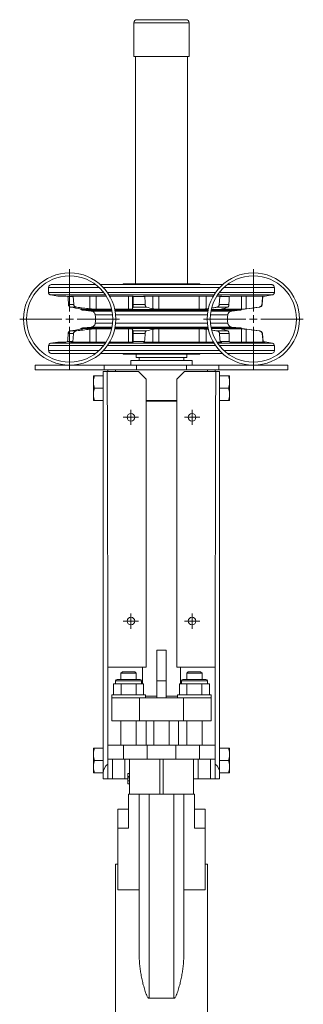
# Model space of a CAD drawing. Header units: millimetres. Extents: x -470 to 306, y 29 to 1056.
# Tile 4 of 4: x 121 to 306, y 413 to 1056. Entities that reach past the tile are written whole.
import ezdxf

# ---------------------------------------------------------------- set-up
doc = ezdxf.new("R2010")
doc.units = ezdxf.units.MM

# ---------------------------------------------------------------- blocks, each defined once
blk = doc.blocks.new('SW_CENTERMARKSYMBOL_10')
at = {"color": 0, "linetype": 'Continuous', "lineweight": 0}
for p, q in [((0, 5), (0, 32.65)), ((-5, 0), (-32.65, 0)), ((0, 0), (-2.5, 0)), ((0, 0), (0, 2.5)), ((0, 0), (0, -2.5)), ((0, 0), (2.5, 0)), ((5, 0), (32.65, 0)), ((0, -5), (0, -32.65))]:
    blk.add_line(p, q, dxfattribs=at)
blk = doc.blocks.new('SW_CENTERMARKSYMBOL_11')
at = {"color": 0, "linetype": 'Continuous', "lineweight": 0}
for p, q in [((0, 5), (0, 32.65)), ((-5, 0), (-32.65, 0)), ((0, 0), (-2.5, 0)), ((0, 0), (0, 2.5)), ((0, 0), (0, -2.5)), ((0, 0), (2.5, 0)), ((5, 0), (32.65, 0)), ((0, -5), (0, -32.65))]:
    blk.add_line(p, q, dxfattribs=at)
blk = doc.blocks.new('SW_CENTERMARKSYMBOL_12')
at = {"color": 0, "linetype": 'Continuous', "lineweight": 0}
for p, q in [((-2.5, 0), (-5, 0)), ((0, 0), (-2.5, 0)), ((0, 2.5), (0, 5)), ((0, 0), (0, 2.5)), ((0, 0), (0, -2.5)), ((0, 0), (2.5, 0)), ((2.5, 0), (5, 0)), ((0, -2.5), (0, -5))]:
    blk.add_line(p, q, dxfattribs=at)
blk = doc.blocks.new('SW_CENTERMARKSYMBOL_13')
at = {"color": 0, "linetype": 'Continuous', "lineweight": 0}
for p, q in [((-2.5, 0), (-5, 0)), ((0, 0), (-2.5, 0)), ((0, 2.5), (0, 5)), ((0, 0), (0, 2.5)), ((0, 0), (0, -2.5)), ((0, 0), (2.5, 0)), ((2.5, 0), (5, 0)), ((0, -2.5), (0, -5))]:
    blk.add_line(p, q, dxfattribs=at)
blk = doc.blocks.new('SW_CENTERMARKSYMBOL_14')
at = {"color": 0, "linetype": 'Continuous', "lineweight": 0}
for p, q in [((-2.5, 0), (-5, 0)), ((0, 0), (-2.5, 0)), ((0, 2.5), (0, 5)), ((0, 0), (0, 2.5)), ((0, 0), (0, -2.5)), ((0, 0), (2.5, 0)), ((2.5, 0), (5, 0)), ((0, -2.5), (0, -5))]:
    blk.add_line(p, q, dxfattribs=at)
blk = doc.blocks.new('SW_CENTERMARKSYMBOL_15')
at = {"color": 0, "linetype": 'Continuous', "lineweight": 0}
for p, q in [((-2.5, 0), (-5, 0)), ((0, 0), (-2.5, 0)), ((0, 2.5), (0, 5)), ((0, 0), (0, 2.5)), ((0, 0), (0, -2.5)), ((0, 0), (2.5, 0)), ((2.5, 0), (5, 0)), ((0, -2.5), (0, -5))]:
    blk.add_line(p, q, dxfattribs=at)

msp = doc.modelspace()

# ---------------------------------------------------------------- linework, layer by layer
at = {"color": 7, "linetype": 'Continuous', "lineweight": 15}
for p, q in [((197.2, 1055.58), (229.2, 1055.58)), ((195.2, 1053.58), (195.2, 1031.58)), ((231.2, 1031.58), (231.2, 1053.58)), ((195.2, 1031.58), (231.2, 1031.58)), ((196.2, 1031.58), (196.2, 883.23)), ((230.2, 883.23), (230.2, 1031.58)), ((139.45, 880.73), (139.45, 877.5)), ((141.45, 882.73), (170.12, 882.73)), ((173.27, 882.73), (253.13, 882.73)), ((188.11, 883.23), (188.08, 882.73)), ((188.11, 883.23), (238.3, 883.23)), ((238.33, 882.73), (238.3, 883.23)), ((256.29, 882.73), (284.95, 882.73)), ((286.95, 877.5), (286.95, 880.73)), ((140.71, 876.02), (145.45, 875.23)), ((150.75, 875.23), (145.45, 875.23)), ((150.75, 875.23), (152.06, 874.96)), ((152.06, 874.96), (155.45, 874.96)), ((177.02, 875.23), (153.74, 875.23)), ((155.45, 874.96), (153.74, 875.23)), ((166.36, 875.23), (166.36, 866.89)), ((170.57, 875.23), (170.57, 866.57)), ((194.79, 875.23), (179.36, 875.23)), ((191.66, 875.23), (191.66, 866.57)), ((194.22, 875.23), (194.22, 866.89)), ((194.79, 875.23), (194.71, 874.96)), ((194.71, 874.96), (202.33, 874.96)), ((247.05, 875.23), (201.5, 875.23)), ((202.33, 874.96), (201.5, 875.23)), ((207.58, 875.23), (207.58, 866.89)), ((211.51, 875.23), (211.51, 866.57)), ((237.8, 875.23), (237.8, 866.57)), ((242.32, 875.23), (242.32, 866.89)), ((252.7, 875.23), (249.38, 875.23)), ((252.7, 875.23), (251.29, 874.96)), ((251.29, 874.96), (257.4, 874.96)), ((257.4, 874.96), (258.08, 875.23)), ((280.87, 875.23), (258.08, 875.23)), ((265.42, 875.23), (265.42, 866.57)), ((268.5, 875.23), (268.5, 866.89)), ((278.94, 869.79), (279.3, 874.96)), ((280.87, 875.23), (279.18, 874.96)), ((279.18, 874.96), (279.3, 874.96)), ((279.3, 874.96), (285.7, 876.02)), ((152.35, 869.79), (155.83, 869.79)), ((153.78, 867.94), (157.7, 867.94)), ((194.61, 867.94), (203.41, 867.94)), ((194.69, 869.79), (202.51, 869.79)), ((249.44, 867.94), (256.5, 867.94)), ((250.98, 869.79), (257.25, 869.79)), ((265.56, 866.47), (277.14, 867.94)), ((276.98, 867.94), (277.14, 867.94)), ((278.82, 869.79), (278.94, 869.79)), ((160, 866.96), (160, 866.57)), ((160, 866.57), (160.85, 866.47)), ((160, 866.57), (161.74, 866.57)), ((160.85, 866.47), (180.65, 866.47)), ((161.97, 865.98), (167.29, 865.45)), ((170.57, 866.57), (180.63, 866.57)), ((182.68, 866.57), (191.66, 866.57)), ((182.7, 866.47), (243.7, 866.47)), ((211.51, 866.57), (237.8, 866.57)), ((244.04, 867.15), (242.32, 866.89)), ((245.75, 866.47), (265.56, 866.47)), ((253.72, 866.57), (265.42, 866.57)), ((259.11, 865.45), (264.44, 865.98)), ((167.29, 855.01), (161.83, 854.47)), ((264.57, 854.47), (259.11, 855.01)), ((152.22, 850.69), (155.65, 850.69)), ((153.7, 852.52), (157.59, 852.52)), ((160.72, 853.99), (160, 853.9)), ((160, 853.9), (160, 853.51)), ((161.74, 853.9), (160, 853.9)), ((160.72, 853.99), (180.65, 853.99)), ((166.36, 853.58), (166.36, 845.23)), ((180.63, 853.9), (170.57, 853.9)), ((170.57, 853.9), (170.57, 845.23)), ((191.66, 853.9), (182.68, 853.9)), ((182.7, 853.99), (243.71, 853.99)), ((191.66, 853.9), (191.66, 845.23)), ((194.22, 853.58), (194.22, 845.23)), ((194.61, 852.52), (203.36, 852.52)), ((194.7, 850.69), (202.43, 850.69)), ((207.58, 853.58), (207.58, 845.23)), ((237.8, 853.9), (211.51, 853.9)), ((211.51, 853.9), (211.51, 845.23)), ((237.8, 853.9), (237.8, 845.23)), ((242.32, 853.58), (244.02, 853.33)), ((242.32, 853.58), (242.32, 845.23)), ((245.75, 853.99), (265.69, 853.99)), ((249.53, 852.52), (256.54, 852.52)), ((251.12, 850.69), (257.32, 850.69)), ((265.42, 853.9), (253.72, 853.9)), ((265.42, 853.9), (265.42, 845.23)), ((277.25, 852.52), (265.69, 853.99)), ((268.5, 853.58), (268.5, 845.23)), ((277.09, 852.52), (277.25, 852.52)), ((278.99, 850.69), (279.11, 850.69)), ((279.56, 845.46), (279.11, 850.69)), ((139.45, 842.96), (139.45, 839.73)), ((145.45, 845.23), (140.71, 844.44)), ((150.75, 845.23), (145.45, 845.23)), ((151.85, 845.46), (150.75, 845.23)), ((151.85, 845.46), (155.18, 845.46)), ((153.74, 845.23), (155.18, 845.46)), ((177.02, 845.23), (153.74, 845.23)), ((194.79, 845.23), (179.36, 845.23)), ((194.72, 845.46), (194.79, 845.23)), ((194.72, 845.46), (202.2, 845.46)), ((201.5, 845.23), (202.2, 845.46)), ((247.05, 845.23), (201.5, 845.23)), ((252.7, 845.23), (249.38, 845.23)), ((251.51, 845.46), (252.7, 845.23)), ((251.51, 845.46), (257.51, 845.46)), ((258.08, 845.23), (257.51, 845.46)), ((280.87, 845.23), (258.08, 845.23)), ((279.45, 845.46), (280.87, 845.23)), ((279.45, 845.46), (279.56, 845.46)), ((285.7, 844.44), (279.56, 845.46)), ((286.95, 839.73), (286.95, 842.96)), ((141.45, 837.73), (170.12, 837.73)), ((173.27, 837.73), (253.13, 837.73)), ((188.08, 837.73), (188.11, 837.23)), ((188.11, 837.23), (238.3, 837.23)), ((196.7, 837.23), (196.7, 835.08)), ((229.7, 835.08), (229.7, 837.23)), ((238.3, 837.23), (238.33, 837.73)), ((256.29, 837.73), (284.95, 837.73)), ((130.7, 830.08), (175.7, 830.08)), ((130.7, 830.08), (130.7, 827.08)), ((175.7, 830.08), (175.7, 827.08)), ((175.7, 830.08), (196.85, 830.08)), ((193.2, 833.08), (193.2, 830.08)), ((193.2, 833.08), (233.2, 833.08)), ((196.7, 835.08), (229.7, 835.08)), ((196.85, 830.08), (196.85, 827.08)), ((196.85, 830.08), (229.55, 830.08)), ((198.7, 835.08), (198.7, 833.08)), ((227.7, 833.08), (227.7, 835.08)), ((229.55, 830.08), (229.55, 827.08)), ((229.55, 830.08), (250.7, 830.08)), ((233.2, 830.08), (233.2, 833.08)), ((250.7, 830.08), (250.7, 827.08)), ((250.7, 830.08), (295.7, 830.08)), ((295.7, 830.08), (295.7, 827.08)), ((130.7, 827.08), (175.7, 827.08)), ((168.8, 819.64), (168.8, 823.08)), ((169.5, 823.08), (175.2, 823.08)), ((175.2, 826.08), (177.78, 826.08)), ((175.2, 563.95), (175.2, 826.08)), ((175.7, 827.08), (181.28, 827.08)), ((198.2, 826.08), (177.78, 826.08)), ((178.2, 827.08), (178.2, 826.08)), ((181.28, 827.08), (183.2, 827.08)), ((183.2, 827.08), (183.2, 826.08)), ((183.2, 827.08), (243.2, 827.08)), ((203.2, 821.08), (198.2, 826.08)), ((228.2, 826.08), (223.2, 821.08)), ((228.2, 826.08), (248.63, 826.08)), ((243.2, 827.08), (243.2, 826.08)), ((243.2, 827.08), (245.13, 827.08)), ((245.13, 827.08), (250.7, 827.08)), ((248.2, 827.08), (248.2, 826.08)), ((248.63, 826.08), (251.2, 826.08)), ((250.7, 827.08), (295.7, 827.08)), ((251.2, 826.08), (251.2, 563.95)), ((256.9, 823.08), (251.2, 823.08)), ((257.6, 823.08), (257.6, 819.64)), ((168.8, 819.64), (168.8, 818.53)), ((168.8, 811.63), (168.8, 818.53)), ((203.2, 633.08), (203.2, 821.08)), ((223.2, 633.08), (223.2, 821.08)), ((257.6, 819.64), (257.6, 818.53)), ((257.6, 818.53), (257.6, 811.63)), ((168.8, 811.63), (168.8, 810.53)), ((168.8, 807.08), (168.8, 810.53)), ((169.5, 815.08), (175.2, 815.08)), ((256.9, 815.08), (251.2, 815.08)), ((257.6, 811.63), (257.6, 810.53)), ((257.6, 810.53), (257.6, 807.08)), ((169.5, 807.08), (175.2, 807.08)), ((203.17, 806.58), (223.26, 806.58)), ((203.2, 807.08), (223.2, 807.08)), ((256.9, 807.08), (251.2, 807.08)), ((210.2, 644.08), (216.2, 644.08)), ((210.2, 624.08), (210.2, 644.08)), ((216.2, 644.08), (216.2, 624.08)), ((178.2, 633.08), (178.2, 582.08)), ((203.2, 633.08), (178.2, 633.08)), ((187.7, 630.08), (186.7, 629.08)), ((187.7, 630.08), (195.7, 630.08)), ((196.7, 629.08), (195.7, 630.08)), ((200.7, 633.08), (200.7, 622.08)), ((223.2, 633.08), (248.2, 633.08)), ((225.7, 622.08), (225.7, 633.08)), ((230.7, 630.08), (229.7, 629.08)), ((230.7, 630.08), (238.7, 630.08)), ((239.7, 629.08), (238.7, 630.08)), ((248.2, 633.08), (248.2, 582.08)), ((183.2, 624.08), (183.2, 622.08)), ((184.2, 625.08), (199.2, 625.08)), ((186.7, 629.08), (186.7, 625.08)), ((196.7, 629.08), (186.7, 629.08)), ((196.7, 625.08), (196.7, 629.08)), ((200.2, 622.08), (200.2, 624.08)), ((216.2, 624.08), (210.2, 624.08)), ((210.2, 613.08), (210.2, 624.08)), ((216.2, 613.08), (216.2, 624.08)), ((226.2, 624.08), (226.2, 622.08)), ((227.2, 625.08), (242.2, 625.08)), ((229.7, 629.08), (229.7, 625.08)), ((239.7, 629.08), (229.7, 629.08)), ((239.7, 625.08), (239.7, 629.08)), ((243.2, 622.08), (243.2, 624.08)), ((181.89, 622.08), (181.89, 615.08)), ((181.89, 622.08), (184.34, 622.08)), ((184.34, 622.08), (186.8, 622.08)), ((186.8, 622.08), (186.8, 615.08)), ((186.8, 622.08), (191.7, 622.08)), ((191.7, 622.08), (196.61, 622.08)), ((196.61, 622.08), (196.61, 615.08)), ((196.61, 622.08), (199.06, 622.08)), ((199.06, 622.08), (201.52, 622.08)), ((201.52, 622.08), (201.52, 615.08)), ((224.89, 622.08), (224.89, 615.08)), ((224.89, 622.08), (227.34, 622.08)), ((227.34, 622.08), (229.8, 622.08)), ((229.8, 622.08), (229.8, 615.08)), ((229.8, 622.08), (234.7, 622.08)), ((234.7, 622.08), (239.61, 622.08)), ((239.61, 622.08), (239.61, 615.08)), ((239.61, 622.08), (242.06, 622.08)), ((242.06, 622.08), (244.52, 622.08)), ((244.52, 622.08), (244.52, 615.08)), ((180.7, 615.08), (180.7, 613.08)), ((180.7, 615.08), (202.7, 615.08)), ((180.7, 613.08), (180.7, 598.08)), ((180.7, 613.08), (198.92, 613.08)), ((198.92, 613.08), (198.92, 598.08)), ((198.92, 613.08), (227.48, 613.08)), ((202.7, 613.08), (202.7, 615.08)), ((202.7, 614.08), (210.2, 614.08)), ((216.2, 614.08), (223.7, 614.08)), ((223.7, 615.08), (223.7, 613.08)), ((223.7, 615.08), (245.7, 615.08)), ((227.48, 613.08), (227.48, 598.08)), ((227.48, 613.08), (245.7, 613.08)), ((245.7, 613.08), (245.7, 615.08)), ((245.7, 613.08), (245.7, 598.08)), ((180.7, 598.08), (198.92, 598.08)), ((186.7, 598.08), (186.7, 582.08)), ((196.7, 582.08), (196.7, 598.08)), ((198.92, 598.08), (227.48, 598.08)), ((203.2, 598.08), (203.2, 582.08)), ((208.2, 598.08), (208.2, 582.08)), ((218.2, 598.08), (218.2, 582.08)), ((224.2, 598.08), (224.2, 582.08)), ((227.48, 598.08), (245.7, 598.08)), ((229.7, 598.08), (229.7, 582.08)), ((239.7, 582.08), (239.7, 598.08)), ((168.8, 576.64), (168.8, 580.08)), ((169.5, 580.08), (175.2, 580.08)), ((178.2, 573.08), (178.2, 582.08)), ((178.2, 582.08), (188.42, 582.08)), ((188.42, 573.08), (188.42, 582.08)), ((188.42, 582.08), (203.88, 582.08)), ((203.88, 573.08), (203.88, 582.08)), ((203.88, 582.08), (222.53, 582.08)), ((222.53, 573.08), (222.53, 582.08)), ((222.53, 582.08), (237.98, 582.08)), ((237.98, 573.08), (237.98, 582.08)), ((237.98, 582.08), (248.2, 582.08)), ((248.2, 573.08), (248.2, 582.08)), ((256.9, 580.08), (251.2, 580.08)), ((257.6, 580.08), (257.6, 576.64)), ((168.8, 576.64), (168.8, 575.53)), ((168.8, 568.63), (168.8, 575.53)), ((169.5, 572.08), (175.2, 572.08)), ((178.2, 573.08), (188.42, 573.08)), ((178.2, 573.08), (178.2, 569.77)), ((181.2, 560.08), (181.2, 573.08)), ((188.42, 573.08), (203.88, 573.08)), ((189.2, 560.08), (189.2, 573.08)), ((192.2, 550.08), (192.2, 573.08)), ((203.88, 573.08), (222.53, 573.08)), ((212.2, 550.08), (212.2, 573.08)), ((214.2, 550.08), (214.2, 573.08)), ((222.53, 573.08), (237.98, 573.08)), ((234.2, 550.08), (234.2, 573.08)), ((237.2, 560.08), (237.2, 573.08)), ((237.98, 573.08), (248.2, 573.08)), ((245.2, 560.08), (245.2, 573.08)), ((248.2, 573.08), (248.2, 569.77)), ((256.9, 572.08), (251.2, 572.08)), ((257.6, 576.64), (257.6, 575.53)), ((257.6, 575.53), (257.6, 568.63)), ((168.8, 568.63), (168.8, 567.53)), ((168.8, 564.08), (168.8, 567.53)), ((178.2, 568.08), (178.2, 569.77)), ((178.2, 560.08), (178.2, 568.08)), ((248.2, 568.08), (248.2, 569.77)), ((248.2, 560.08), (248.2, 568.08)), ((257.6, 568.63), (257.6, 567.53)), ((257.6, 567.53), (257.6, 564.08)), ((169.5, 564.08), (175.2, 564.08)), ((175.2, 560.08), (175.2, 563.95)), ((178.2, 560.08), (175.2, 560.08)), ((181.2, 560.08), (178.2, 560.08)), ((189.2, 560.08), (181.2, 560.08)), ((191.21, 560.08), (189.2, 560.08)), ((191.2, 563.59), (192.2, 563.59)), ((191.2, 563.59), (191.2, 561.64)), ((191.2, 561.64), (192.2, 561.64)), ((191.2, 561.64), (191.2, 560.74)), ((191.2, 560.74), (192.2, 560.74)), ((191.2, 560.25), (191.2, 559.16)), ((237.2, 560.08), (234.2, 560.08)), ((245.2, 560.08), (237.2, 560.08)), ((248.2, 560.08), (245.2, 560.08)), ((248.2, 560.08), (251.2, 560.08)), ((256.9, 564.08), (251.2, 564.08)), ((251.2, 560.08), (251.2, 563.95)), ((191.2, 558.86), (192.2, 558.86)), ((191.2, 556.92), (192.2, 556.92)), ((191.7, 550.08), (191.7, 528.06)), ((191.7, 550.08), (192.2, 550.08)), ((212.2, 550.08), (192.2, 550.08)), ((198.7, 443.36), (198.7, 550.08)), ((205.2, 416.94), (205.2, 550.08)), ((214.2, 550.08), (212.2, 550.08)), ((234.2, 550.08), (214.2, 550.08)), ((221.2, 416.94), (221.2, 550.08)), ((227.7, 443.36), (227.7, 550.08)), ((234.2, 550.08), (234.7, 550.08)), ((234.7, 550.08), (234.7, 528.06)), ((184.7, 540.3), (184.7, 528.06)), ((191.7, 540.3), (184.7, 540.3)), ((241.7, 540.3), (234.7, 540.3)), ((241.7, 540.3), (241.7, 528.06)), ((184.7, 528.06), (184.7, 487.77)), ((191.7, 528.06), (184.7, 528.06)), ((241.7, 528.06), (234.7, 528.06)), ((241.7, 528.06), (241.7, 487.77)), ((184.7, 504.58), (183.2, 504.58)), ((183.2, 504.58), (183.2, 309.58)), ((243.2, 504.58), (241.7, 504.58)), ((243.2, 504.58), (243.2, 309.58)), ((198.7, 487.77), (184.7, 487.77)), ((241.7, 487.77), (227.7, 487.77)), ((205.2, 416.94), (221.2, 416.94))]:
    msp.add_line(p, q, dxfattribs=at)
at = {"color": 8, "linetype": 'Continuous', "lineweight": 15}
for p, q in [((195.2, 1053.58), (231.2, 1053.58)), ((139.45, 880.73), (172.49, 880.73)), ((175.31, 880.73), (251.09, 880.73)), ((253.91, 880.73), (286.95, 880.73)), ((139.45, 877.5), (175.43, 877.5)), ((140.71, 876.02), (176.51, 876.02)), ((177.92, 877.5), (248.49, 877.5)), ((178.89, 876.02), (247.52, 876.02)), ((249.9, 876.02), (285.7, 876.02)), ((250.97, 877.5), (286.95, 877.5)), ((161.97, 865.98), (180.76, 865.98)), ((167.29, 865.45), (180.87, 865.45)), ((169.96, 862.91), (181.23, 862.91)), ((182.8, 865.98), (243.61, 865.98)), ((182.9, 865.45), (243.51, 865.45)), ((183.23, 862.91), (243.17, 862.91)), ((245.18, 862.91), (256.44, 862.91)), ((245.54, 865.45), (259.11, 865.45)), ((245.65, 865.98), (264.44, 865.98)), ((253.72, 867.1), (253.72, 866.57)), ((167.29, 855.01), (180.87, 855.01)), ((169.96, 857.55), (181.23, 857.55)), ((182.9, 855.01), (243.51, 855.01)), ((183.23, 857.55), (243.17, 857.55)), ((245.18, 857.55), (256.44, 857.55)), ((245.54, 855.01), (259.11, 855.01)), ((180.76, 854.47), (161.83, 854.47)), ((182.8, 854.47), (243.61, 854.47)), ((245.65, 854.47), (264.57, 854.47)), ((253.72, 853.9), (253.72, 853.37)), ((139.45, 842.96), (175.43, 842.96)), ((140.71, 844.44), (176.51, 844.44)), ((177.92, 842.96), (248.49, 842.96)), ((178.89, 844.44), (247.52, 844.44)), ((249.9, 844.44), (285.7, 844.44)), ((250.97, 842.96), (286.95, 842.96)), ((139.45, 839.73), (172.49, 839.73)), ((175.31, 839.73), (251.09, 839.73)), ((253.91, 839.73), (286.95, 839.73)), ((200.2, 624.08), (183.2, 624.08)), ((243.2, 624.08), (226.2, 624.08))]:
    msp.add_line(p, q, dxfattribs=at)
at = {"color": 7, "linetype": 'Continuous', "lineweight": 15, "flags": 128}
for points in [[(152.06, 874.96), (152.13, 873.76), (152.35, 869.79)], [(155.83, 869.79), (155.62, 872.58), (155.45, 874.96)], [(194.71, 874.96), (194.7, 872.45), (194.69, 869.79)], [(202.51, 869.79), (202.47, 871.09), (202.33, 874.96)], [(251.29, 874.96), (251.12, 872.16), (250.98, 869.79)], [(257.25, 869.79), (257.33, 872.57), (257.4, 874.96)], [(279.18, 874.96), (278.9, 871), (278.82, 869.79)], [(152.22, 850.69), (151.94, 846.68), (151.85, 845.46)], [(155.18, 845.46), (155.39, 847.83), (155.65, 850.69)], [(194.7, 850.69), (194.71, 847.98), (194.72, 845.46)], [(202.2, 845.46), (202.26, 846.78), (202.43, 850.69)], [(251.12, 850.69), (251.39, 847.07), (251.51, 845.46)], [(257.51, 845.46), (257.42, 847.84), (257.32, 850.69)], [(278.99, 850.69), (279.32, 846.89), (279.45, 845.46)]]:
    msp.add_lwpolyline(points, dxfattribs=at)
at = {"color": 7, "linetype": 'Continuous', "lineweight": 15}
for centre, radius in [((153.2, 860.23), 30.15), ((153.2, 860.23), 28.15), ((273.2, 860.23), 30.15), ((273.2, 860.23), 28.15), ((193.2, 796.08), 2.5), ((233.2, 796.08), 2.5), ((193.2, 663.08), 2.5), ((233.2, 663.08), 2.5)]:
    msp.add_circle(centre, radius, dxfattribs=at)
for centre, radius, start, end in [((197.2, 1053.58), 2, 90, 180), ((229.2, 1053.58), 2, 0, 90), ((152.16, 860.23), 18, 351.44693, 8.55307), ((274.24, 860.23), 18, 171.44693, 188.55307), ((140.95, 842.96), 1.5, 99.46232, 179.99997), ((285.45, 842.96), 1.5, 0.00003, 80.53768), ((184.2, 624.08), 1, 90, 180), ((199.2, 624.08), 1, 0, 90), ((227.2, 624.08), 1, 90, 180), ((242.2, 624.08), 1, 0, 90)]:
    msp.add_arc(centre, radius, start, end, dxfattribs=at)
for centre, major_axis, ratio, start_param, end_param in [((182.7, 3982.73), (0, 4187.07), 0.001791, 2.424783, 2.498092), ((243.7, 3982.73), (0, 4187.07), 0.001791, 3.785094, 3.858402), ((182.7, 563.95), (7.5, 0), 0.969003, 2.214297, 3.141593), ((243.7, 563.95), (7.5, 0), 0.969003, 0, 0.927295)]:
    msp.add_ellipse(centre, major_axis=major_axis, ratio=ratio, start_param=start_param, end_param=end_param, dxfattribs=at)
for points, knots in [([(141.45, 882.73), (141.17, 882.7), (140.58, 882.62), (139.91, 882.08), (139.52, 881.41), (139.47, 880.95), (139.45, 880.73)], [0, 0, 0, 0, 0.270274, 0.5624, 0.789715, 1, 1, 1, 1]), ([(286.95, 880.73), (286.92, 881.01), (286.84, 881.6), (286.3, 882.27), (285.63, 882.67), (285.17, 882.71), (284.95, 882.73)], [0, 0, 0, 0, 0.2702688, 0.5623975, 0.7897122, 1, 1, 1, 1]), ([(139.45, 877.5), (139.47, 877.31), (139.52, 876.91), (139.85, 876.45), (140.26, 876.14), (140.56, 876.06), (140.71, 876.02)], [0, 0, 0, 0, 0.272243, 0.561904, 0.787741, 1, 1, 1, 1]), ([(285.7, 876.02), (285.89, 876.07), (286.27, 876.18), (286.68, 876.58), (286.91, 877.04), (286.94, 877.35), (286.95, 877.5)], [0, 0, 0, 0, 0.272247, 0.5619, 0.787744, 1, 1, 1, 1]), ([(152.35, 869.79), (152.36, 869.67), (152.37, 869.55), (152.41, 869.32), (152.45, 869.21), (152.57, 868.89), (152.68, 868.7), (152.95, 868.39), (153.11, 868.27), (153.35, 868.12), (153.44, 868.07), (153.61, 868), (153.69, 867.97), (153.78, 867.94)], [0, 0, 0, 0, 0.125, 0.125, 0.25, 0.25, 0.5, 0.5, 0.75, 0.75, 0.875, 0.875, 1, 1, 1, 1]), ([(157.7, 867.94), (157.59, 867.97), (157.47, 868), (157.25, 868.07), (157.14, 868.12), (156.93, 868.21), (156.83, 868.27), (156.63, 868.39), (156.54, 868.46), (156.36, 868.62), (156.28, 868.7), (156.13, 868.89), (156.07, 868.99), (155.96, 869.2), (155.92, 869.31), (155.86, 869.55), (155.84, 869.67), (155.83, 869.79)], [0, 0, 0, 0, 0.125, 0.125, 0.25, 0.25, 0.375, 0.375, 0.5, 0.5, 0.625, 0.625, 0.75, 0.75, 0.875, 0.875, 1, 1, 1, 1]), ([(194.69, 869.79), (194.69, 869.67), (194.69, 869.55), (194.69, 869.32), (194.69, 869.21), (194.68, 868.89), (194.67, 868.7), (194.66, 868.39), (194.65, 868.27), (194.63, 868.12), (194.63, 868.07), (194.62, 868), (194.61, 867.97), (194.61, 867.94)], [0, 0, 0, 0, 0.125, 0.125, 0.25, 0.25, 0.5, 0.5, 0.75, 0.75, 0.875, 0.875, 1, 1, 1, 1]), ([(203.41, 867.94), (203.36, 867.97), (203.3, 868), (203.2, 868.07), (203.15, 868.12), (203.04, 868.21), (203, 868.27), (202.9, 868.39), (202.85, 868.46), (202.77, 868.62), (202.73, 868.7), (202.66, 868.89), (202.63, 868.99), (202.58, 869.2), (202.55, 869.31), (202.53, 869.55), (202.52, 869.67), (202.51, 869.79)], [0, 0, 0, 0, 0.125, 0.125, 0.25, 0.25, 0.375, 0.375, 0.5, 0.5, 0.625, 0.625, 0.75, 0.75, 0.875, 0.875, 1, 1, 1, 1]), ([(249.44, 867.94), (249.22, 867.91), (248.09, 867.74), (246.96, 867.58), (246.05, 867.44)], [0, 0, 0, 0, 0.191717, 1, 1, 1, 1]), ([(250.98, 869.79), (250.97, 869.67), (250.95, 869.55), (250.91, 869.32), (250.87, 869.21), (250.74, 868.89), (250.62, 868.7), (250.33, 868.39), (250.16, 868.27), (249.9, 868.12), (249.81, 868.07), (249.63, 868), (249.53, 867.97), (249.44, 867.94)], [0, 0, 0, 0, 0.125, 0.125, 0.25, 0.25, 0.5, 0.5, 0.75, 0.75, 0.875, 0.875, 1, 1, 1, 1]), ([(256.5, 867.94), (256.54, 867.97), (256.59, 868), (256.68, 868.07), (256.72, 868.12), (256.8, 868.21), (256.85, 868.27), (256.92, 868.39), (256.96, 868.46), (257.03, 868.62), (257.07, 868.7), (257.13, 868.89), (257.15, 868.99), (257.19, 869.2), (257.21, 869.31), (257.24, 869.55), (257.24, 869.67), (257.25, 869.79)], [0, 0, 0, 0, 0.125, 0.125, 0.25, 0.25, 0.375, 0.375, 0.5, 0.5, 0.625, 0.625, 0.75, 0.75, 0.875, 0.875, 1, 1, 1, 1]), ([(278.82, 869.79), (278.8, 869.67), (278.79, 869.55), (278.73, 869.32), (278.69, 869.21), (278.53, 868.89), (278.39, 868.7), (278.04, 868.39), (277.85, 868.27), (277.53, 868.12), (277.42, 868.07), (277.21, 868), (277.09, 867.97), (276.98, 867.94)], [0, 0, 0, 0, 0.125, 0.125, 0.25, 0.25, 0.5, 0.5, 0.75, 0.75, 0.875, 0.875, 1, 1, 1, 1]), ([(277.14, 867.94), (277.4, 868.02), (277.9, 868.17), (278.48, 868.62), (278.84, 869.18), (278.91, 869.58), (278.94, 869.79)], [0, 0, 0, 0, 0.28959, 0.563349, 0.775965, 1, 1, 1, 1]), ([(160.41, 866.89), (160.56, 866.87), (160.7, 866.85), (160.96, 866.8), (161.08, 866.78), (161.3, 866.74), (161.39, 866.73), (161.56, 866.69), (161.63, 866.68), (161.81, 866.63), (161.87, 866.61), (161.89, 866.59), (161.88, 866.58), (161.83, 866.57), (161.79, 866.57), (161.74, 866.57)], [0, 0, 0, 0, 0.125, 0.125, 0.25, 0.25, 0.375, 0.375, 0.5, 0.5, 0.75, 0.75, 0.875, 0.875, 1, 1, 1, 1]), ([(160.85, 866.47), (161.04, 866.32), (161.38, 866.08), (161.79, 866.01), (161.97, 865.98)], [0, 0, 0, 0, 0.575123, 1, 1, 1, 1]), ([(166.36, 866.89), (166.55, 866.87), (166.75, 866.85), (167.15, 866.8), (167.35, 866.78), (167.74, 866.74), (167.93, 866.73), (168.32, 866.69), (168.51, 866.68), (168.88, 866.65), (169.06, 866.63), (169.41, 866.61), (169.58, 866.6), (170.05, 866.58), (170.33, 866.57), (170.57, 866.57)], [0, 0, 0, 0, 0.125, 0.125, 0.25, 0.25, 0.375, 0.375, 0.5, 0.5, 0.625, 0.625, 0.75, 0.75, 1, 1, 1, 1]), ([(167.29, 865.45), (167.65, 865.37), (168.38, 865.22), (169.22, 864.55), (169.76, 863.75), (169.9, 863.18), (169.96, 862.91)], [0, 0, 0, 0, 0.27316, 0.561673, 0.786833, 1, 1, 1, 1]), ([(194.22, 866.89), (194.2, 866.85), (194.13, 866.8), (193.94, 866.74), (193.86, 866.73), (193.69, 866.69), (193.58, 866.68), (193.36, 866.65), (193.24, 866.63), (192.97, 866.61), (192.83, 866.6), (192.37, 866.58), (192.03, 866.57), (191.66, 866.57)], [0, 0, 0, 0, 0.25, 0.25, 0.375, 0.375, 0.5, 0.5, 0.625, 0.625, 0.75, 0.75, 1, 1, 1, 1]), ([(207.58, 866.89), (207.67, 866.87), (207.78, 866.85), (208.01, 866.8), (208.14, 866.78), (208.42, 866.74), (208.57, 866.73), (208.88, 866.69), (209.05, 866.68), (209.56, 866.63), (209.93, 866.61), (210.71, 866.58), (211.11, 866.57), (211.51, 866.57)], [0, 0, 0, 0, 0.125, 0.125, 0.25, 0.25, 0.375, 0.375, 0.5, 0.5, 0.75, 0.75, 1, 1, 1, 1]), ([(237.8, 866.57), (238.15, 866.57), (238.54, 866.58), (239.12, 866.6), (239.32, 866.61), (239.72, 866.63), (239.92, 866.65), (240.31, 866.68), (240.51, 866.69), (240.9, 866.73), (241.09, 866.74), (241.65, 866.8), (242, 866.85), (242.32, 866.89)], [0, 0, 0, 0, 0.25, 0.25, 0.375, 0.375, 0.5, 0.5, 0.625, 0.625, 0.75, 0.75, 1, 1, 1, 1]), ([(253.04, 866.89), (252.96, 866.87), (252.89, 866.85), (252.79, 866.8), (252.75, 866.78), (252.7, 866.74), (252.69, 866.73), (252.69, 866.69), (252.71, 866.68), (252.77, 866.65), (252.81, 866.63), (252.92, 866.61), (253, 866.6), (253.24, 866.58), (253.46, 866.57), (253.72, 866.57)], [0, 0, 0, 0, 0.125, 0.125, 0.25, 0.25, 0.375, 0.375, 0.5, 0.5, 0.625, 0.625, 0.75, 0.75, 1, 1, 1, 1]), ([(256.44, 862.91), (256.54, 863.26), (256.72, 863.98), (257.43, 864.79), (258.26, 865.29), (258.84, 865.4), (259.11, 865.45)], [0, 0, 0, 0, 0.273156, 0.561677, 0.786833, 1, 1, 1, 1]), ([(264.44, 865.98), (264.66, 866.02), (265.07, 866.1), (265.41, 866.35), (265.56, 866.47)], [0, 0, 0, 0, 0.544693, 1, 1, 1, 1]), ([(265.42, 866.57), (265.5, 866.57), (265.63, 866.58), (265.9, 866.6), (266, 866.61), (266.23, 866.63), (266.36, 866.65), (266.63, 866.68), (266.77, 866.69), (267.08, 866.73), (267.24, 866.74), (267.75, 866.8), (268.11, 866.85), (268.5, 866.89)], [0, 0, 0, 0, 0.25, 0.25, 0.375, 0.375, 0.5, 0.5, 0.625, 0.625, 0.75, 0.75, 1, 1, 1, 1]), ([(169.96, 857.55), (169.87, 857.2), (169.68, 856.48), (168.97, 855.68), (168.14, 855.17), (167.57, 855.07), (167.29, 855.01)], [0, 0, 0, 0, 0.273163, 0.561678, 0.786833, 1, 1, 1, 1]), ([(259.11, 855.01), (258.76, 855.09), (258.03, 855.24), (257.19, 855.91), (256.64, 856.71), (256.51, 857.28), (256.44, 857.55)], [0, 0, 0, 0, 0.27316, 0.561673, 0.786833, 1, 1, 1, 1]), ([(153.7, 852.52), (153.61, 852.49), (153.52, 852.46), (153.35, 852.39), (153.26, 852.35), (153.02, 852.21), (152.85, 852.09), (152.58, 851.78), (152.46, 851.59), (152.33, 851.28), (152.29, 851.17), (152.24, 850.93), (152.23, 850.81), (152.22, 850.69)], [0, 0, 0, 0, 0.125, 0.125, 0.25, 0.25, 0.5, 0.5, 0.75, 0.75, 0.875, 0.875, 1, 1, 1, 1]), ([(155.65, 850.69), (155.67, 850.81), (155.69, 850.93), (155.75, 851.16), (155.8, 851.27), (155.91, 851.49), (155.98, 851.59), (156.13, 851.77), (156.21, 851.86), (156.49, 852.09), (156.69, 852.2), (157.02, 852.35), (157.13, 852.39), (157.36, 852.46), (157.47, 852.49), (157.59, 852.52)], [0, 0, 0, 0, 0.125, 0.125, 0.25, 0.25, 0.375, 0.375, 0.5, 0.5, 0.75, 0.75, 0.875, 0.875, 1, 1, 1, 1]), ([(160.41, 853.58), (160.56, 853.6), (160.7, 853.62), (160.96, 853.66), (161.08, 853.69), (161.3, 853.72), (161.39, 853.74), (161.56, 853.78), (161.63, 853.79), (161.81, 853.84), (161.87, 853.86), (161.89, 853.88), (161.88, 853.89), (161.83, 853.89), (161.79, 853.9), (161.74, 853.9)], [0, 0, 0, 0, 0.125, 0.125, 0.25, 0.25, 0.375, 0.375, 0.5, 0.5, 0.75, 0.75, 0.875, 0.875, 1, 1, 1, 1]), ([(161.83, 854.47), (161.61, 854.43), (161.2, 854.35), (160.87, 854.1), (160.72, 853.99)], [0, 0, 0, 0, 0.545059, 1, 1, 1, 1]), ([(166.36, 853.58), (166.55, 853.6), (166.75, 853.62), (167.15, 853.66), (167.35, 853.69), (167.74, 853.72), (167.93, 853.74), (168.32, 853.78), (168.51, 853.79), (168.88, 853.82), (169.06, 853.83), (169.41, 853.86), (169.58, 853.87), (170.05, 853.89), (170.33, 853.9), (170.57, 853.9)], [0, 0, 0, 0, 0.125, 0.125, 0.25, 0.25, 0.375, 0.375, 0.5, 0.5, 0.625, 0.625, 0.75, 0.75, 1, 1, 1, 1]), ([(194.22, 853.58), (194.2, 853.62), (194.13, 853.67), (193.94, 853.72), (193.86, 853.74), (193.69, 853.78), (193.58, 853.79), (193.36, 853.82), (193.24, 853.83), (192.97, 853.86), (192.83, 853.87), (192.37, 853.89), (192.03, 853.9), (191.66, 853.9)], [0, 0, 0, 0, 0.25, 0.25, 0.375, 0.375, 0.5, 0.5, 0.625, 0.625, 0.75, 0.75, 1, 1, 1, 1]), ([(194.61, 852.52), (194.62, 852.49), (194.62, 852.46), (194.63, 852.39), (194.64, 852.35), (194.65, 852.21), (194.66, 852.09), (194.68, 851.78), (194.69, 851.59), (194.7, 851.28), (194.7, 851.17), (194.7, 850.93), (194.7, 850.81), (194.7, 850.69)], [0, 0, 0, 0, 0.125, 0.125, 0.25, 0.25, 0.5, 0.5, 0.75, 0.75, 0.875, 0.875, 1, 1, 1, 1]), ([(202.43, 850.69), (202.44, 850.81), (202.44, 850.93), (202.48, 851.16), (202.5, 851.27), (202.55, 851.49), (202.58, 851.59), (202.66, 851.77), (202.7, 851.86), (202.83, 852.09), (202.93, 852.2), (203.09, 852.35), (203.14, 852.39), (203.25, 852.46), (203.3, 852.49), (203.36, 852.52)], [0, 0, 0, 0, 0.125, 0.125, 0.25, 0.25, 0.375, 0.375, 0.5, 0.5, 0.75, 0.75, 0.875, 0.875, 1, 1, 1, 1]), ([(207.58, 853.58), (207.67, 853.6), (207.78, 853.62), (208.01, 853.66), (208.14, 853.69), (208.42, 853.72), (208.57, 853.74), (208.88, 853.78), (209.05, 853.79), (209.56, 853.84), (209.93, 853.86), (210.71, 853.89), (211.11, 853.9), (211.51, 853.9)], [0, 0, 0, 0, 0.125, 0.125, 0.25, 0.25, 0.375, 0.375, 0.5, 0.5, 0.75, 0.75, 1, 1, 1, 1]), ([(237.8, 853.9), (238.15, 853.9), (238.54, 853.89), (239.12, 853.87), (239.32, 853.86), (239.72, 853.83), (239.92, 853.82), (240.31, 853.79), (240.51, 853.78), (240.9, 853.74), (241.09, 853.72), (241.65, 853.67), (242, 853.62), (242.32, 853.58)], [0, 0, 0, 0, 0.25, 0.25, 0.375, 0.375, 0.5, 0.5, 0.625, 0.625, 0.75, 0.75, 1, 1, 1, 1]), ([(246.13, 853.02), (247.02, 852.89), (248.15, 852.72), (249.28, 852.55), (249.53, 852.52)], [0, 0, 0, 0, 0.782413, 1, 1, 1, 1]), ([(249.53, 852.52), (249.63, 852.49), (249.72, 852.46), (249.91, 852.39), (250, 852.35), (250.26, 852.21), (250.43, 852.09), (250.73, 851.78), (250.86, 851.59), (251, 851.28), (251.04, 851.17), (251.09, 850.93), (251.11, 850.81), (251.12, 850.69)], [0, 0, 0, 0, 0.125, 0.125, 0.25, 0.25, 0.5, 0.5, 0.75, 0.75, 0.875, 0.875, 1, 1, 1, 1]), ([(253.04, 853.58), (252.96, 853.6), (252.89, 853.62), (252.79, 853.66), (252.75, 853.69), (252.7, 853.72), (252.69, 853.74), (252.69, 853.78), (252.71, 853.79), (252.77, 853.82), (252.81, 853.83), (252.92, 853.86), (253, 853.87), (253.24, 853.89), (253.46, 853.9), (253.72, 853.9)], [0, 0, 0, 0, 0.125, 0.125, 0.25, 0.25, 0.375, 0.375, 0.5, 0.5, 0.625, 0.625, 0.75, 0.75, 1, 1, 1, 1]), ([(257.32, 850.69), (257.31, 850.81), (257.3, 850.93), (257.28, 851.16), (257.26, 851.27), (257.21, 851.49), (257.19, 851.59), (257.13, 851.77), (257.09, 851.86), (256.98, 852.09), (256.9, 852.2), (256.77, 852.35), (256.73, 852.39), (256.64, 852.46), (256.59, 852.49), (256.54, 852.52)], [0, 0, 0, 0, 0.125, 0.125, 0.25, 0.25, 0.375, 0.375, 0.5, 0.5, 0.75, 0.75, 0.875, 0.875, 1, 1, 1, 1]), ([(265.69, 853.99), (265.49, 854.13), (265.16, 854.37), (264.75, 854.44), (264.57, 854.47)], [0, 0, 0, 0, 0.574769, 1, 1, 1, 1]), ([(265.42, 853.9), (265.5, 853.9), (265.63, 853.89), (265.9, 853.87), (266, 853.86), (266.23, 853.83), (266.36, 853.82), (266.63, 853.79), (266.77, 853.78), (267.08, 853.74), (267.24, 853.72), (267.75, 853.67), (268.11, 853.62), (268.5, 853.58)], [0, 0, 0, 0, 0.25, 0.25, 0.375, 0.375, 0.5, 0.5, 0.625, 0.625, 0.75, 0.75, 1, 1, 1, 1]), ([(277.09, 852.52), (277.2, 852.49), (277.32, 852.46), (277.54, 852.39), (277.65, 852.35), (277.96, 852.21), (278.17, 852.09), (278.53, 851.78), (278.68, 851.59), (278.84, 851.28), (278.89, 851.17), (278.95, 850.93), (278.97, 850.81), (278.99, 850.69)], [0, 0, 0, 0, 0.125, 0.125, 0.25, 0.25, 0.5, 0.5, 0.75, 0.75, 0.875, 0.875, 1, 1, 1, 1]), ([(279.11, 850.69), (279.05, 850.96), (278.95, 851.46), (278.29, 852.18), (277.65, 852.39), (277.25, 852.52)], [0, 0, 0, 0, 0.283775, 0.551823, 1, 1, 1, 1]), ([(139.45, 839.73), (139.49, 839.45), (139.56, 838.86), (140.1, 838.19), (140.78, 837.8), (141.23, 837.75), (141.45, 837.73)], [0, 0, 0, 0, 0.270277, 0.562404, 0.789713, 1, 1, 1, 1]), ([(284.95, 837.73), (285.24, 837.77), (285.83, 837.84), (286.5, 838.38), (286.89, 839.05), (286.93, 839.51), (286.95, 839.73)], [0, 0, 0, 0, 0.270275, 0.5624, 0.789715, 1, 1, 1, 1]), ([(169.5, 823.08), (169.32, 822.53), (169.16, 821.96), (168.92, 820.81), (168.83, 820.22), (168.8, 819.64)], [0, 0, 0, 0, 0.5, 0.5, 1, 1, 1, 1]), ([(256.9, 823.08), (257.09, 822.53), (257.25, 821.96), (257.49, 820.81), (257.57, 820.22), (257.6, 819.64)], [0, 0, 0, 0, 0.5, 0.5, 1, 1, 1, 1]), ([(256.9, 823.08), (257.09, 823.08), (257.25, 823.08), (257.49, 823.08), (257.57, 823.08), (257.6, 823.08)], [0, 0, 0, 0, 0.5, 0.5, 1, 1, 1, 1]), ([(169.5, 815.08), (169.32, 814.52), (169.16, 813.96), (168.92, 812.81), (168.83, 812.22), (168.8, 811.63)], [0, 0, 0, 0, 0.5, 0.5, 1, 1, 1, 1]), ([(256.9, 815.08), (257.09, 814.52), (257.25, 813.96), (257.49, 812.81), (257.57, 812.22), (257.6, 811.63)], [0, 0, 0, 0, 0.5, 0.5, 1, 1, 1, 1]), ([(169.5, 807.08), (169.32, 807.08), (169.15, 807.08), (168.91, 807.08), (168.83, 807.08), (168.8, 807.08)], [0, 0, 0, 0, 0.5, 0.5, 1, 1, 1, 1]), ([(256.9, 807.08), (257.09, 807.08), (257.25, 807.08), (257.49, 807.08), (257.57, 807.08), (257.6, 807.08)], [0, 0, 0, 0, 0.5, 0.5, 1, 1, 1, 1]), ([(169.5, 580.08), (169.32, 579.53), (169.16, 578.96), (168.92, 577.81), (168.83, 577.22), (168.8, 576.64)], [0, 0, 0, 0, 0.5, 0.5, 1, 1, 1, 1]), ([(256.9, 580.08), (257.09, 579.53), (257.25, 578.96), (257.49, 577.81), (257.57, 577.22), (257.6, 576.64)], [0, 0, 0, 0, 0.5, 0.5, 1, 1, 1, 1]), ([(256.9, 580.08), (257.09, 580.08), (257.25, 580.08), (257.49, 580.08), (257.57, 580.08), (257.6, 580.08)], [0, 0, 0, 0, 0.5, 0.5, 1, 1, 1, 1]), ([(169.5, 572.08), (169.32, 571.52), (169.16, 570.96), (168.92, 569.81), (168.83, 569.22), (168.8, 568.63)], [0, 0, 0, 0, 0.5, 0.5, 1, 1, 1, 1]), ([(256.9, 572.08), (257.09, 571.52), (257.25, 570.96), (257.49, 569.81), (257.57, 569.22), (257.6, 568.63)], [0, 0, 0, 0, 0.5, 0.5, 1, 1, 1, 1]), ([(169.5, 564.08), (169.32, 564.08), (169.15, 564.08), (168.91, 564.08), (168.83, 564.08), (168.8, 564.08)], [0, 0, 0, 0, 0.5, 0.5, 1, 1, 1, 1]), ([(191.2, 560.74), (191.2, 560.74), (191.2, 560.74), (191.2, 560.71), (191.2, 560.67), (191.2, 560.61), (191.2, 560.53), (191.2, 560.44), (191.2, 560.33), (191.2, 560.2), (191.2, 560.06), (191.2, 559.92), (191.2, 559.76), (191.2, 559.6), (191.2, 559.42), (191.2, 559.24), (191.2, 559.06), (191.2, 558.93), (191.2, 558.86)], [0, 0, 0, 0, 0.0652308, 0.1284049, 0.1900671, 0.2509434, 0.3115458, 0.3728628, 0.4350237, 0.4990717, 0.5630911, 0.6255101, 0.68668, 0.7472825, 0.8085635, 0.8707421, 0.934341, 1, 1, 1, 1]), ([(256.9, 564.08), (257.09, 564.08), (257.25, 564.08), (257.49, 564.08), (257.57, 564.08), (257.6, 564.08)], [0, 0, 0, 0, 0.5, 0.5, 1, 1, 1, 1]), ([(191.2, 558.86), (191.2, 558.77), (191.2, 558.6), (191.2, 558.34), (191.2, 558.1), (191.2, 557.88), (191.2, 557.66), (191.2, 557.48), (191.2, 557.31), (191.2, 557.17), (191.2, 557.06), (191.2, 556.98), (191.2, 556.93), (191.2, 556.92), (191.2, 556.92)], [0, 0, 0, 0, 0.085948, 0.169125, 0.250399, 0.33229, 0.413364, 0.494172, 0.576022, 0.660757, 0.745783, 0.830044, 0.914028, 1, 1, 1, 1]), ([(198.7, 443.36), (198.7, 442.25), (198.75, 441.13), (198.91, 438.9), (199.02, 437.78), (199.31, 435.53), (199.48, 434.41), (199.87, 432.15), (200.09, 431.01), (200.57, 428.74), (200.83, 427.6), (201.4, 425.34), (201.7, 424.21), (202.2, 422.53), (202.38, 421.97), (202.75, 420.85), (202.95, 420.29), (203.28, 419.47), (203.4, 419.19), (203.64, 418.65), (203.78, 418.38), (204.07, 417.86), (204.24, 417.6), (204.54, 417.27), (204.65, 417.16), (204.9, 417), (205.05, 416.94), (205.2, 416.94)], [0, 0, 0, 0, 0.125, 0.125, 0.25, 0.25, 0.375, 0.375, 0.5, 0.5, 0.625, 0.625, 0.75, 0.75, 0.8125, 0.8125, 0.875, 0.875, 0.90625, 0.90625, 0.9375, 0.9375, 0.96875, 0.96875, 0.984375, 0.984375, 1, 1, 1, 1]), ([(221.2, 416.94), (221.36, 416.94), (221.5, 417), (221.76, 417.16), (221.87, 417.27), (222.17, 417.6), (222.33, 417.85), (222.63, 418.37), (222.76, 418.64), (223, 419.18), (223.12, 419.45), (223.45, 420.27), (223.65, 420.83), (224.02, 421.96), (224.2, 422.52), (224.7, 424.21), (225.01, 425.34), (225.58, 427.6), (225.84, 428.73), (226.32, 430.99), (226.54, 432.13), (226.93, 434.39), (227.1, 435.53), (227.38, 437.78), (227.5, 438.9), (227.66, 441.13), (227.7, 442.25), (227.7, 443.36)], [0, 0, 0, 0, 0.015625, 0.015625, 0.03125, 0.03125, 0.0625, 0.0625, 0.09375, 0.09375, 0.125, 0.125, 0.1875, 0.1875, 0.25, 0.25, 0.375, 0.375, 0.5, 0.5, 0.625, 0.625, 0.75, 0.75, 0.875, 0.875, 1, 1, 1, 1])]:
    msp.add_open_spline(points, degree=3, knots=knots, dxfattribs=at)
for points in [[(153.78, 867.94), (155.99, 867.59), (158.2, 867.24), (160.41, 866.89)], [(166.36, 866.89), (163.47, 867.24), (160.58, 867.59), (157.7, 867.94)], [(194.61, 867.94), (194.48, 867.59), (194.35, 867.24), (194.22, 866.89)], [(207.58, 866.89), (206.19, 867.24), (204.8, 867.59), (203.41, 867.94)], [(253.04, 866.89), (254.19, 867.24), (255.35, 867.59), (256.5, 867.94)], [(276.98, 867.94), (274.15, 867.59), (271.33, 867.24), (268.5, 866.89)], [(160.41, 853.58), (158.17, 853.23), (155.93, 852.87), (153.7, 852.52)], [(157.59, 852.52), (160.51, 852.87), (163.43, 853.23), (166.36, 853.58)], [(194.22, 853.58), (194.35, 853.23), (194.48, 852.87), (194.61, 852.52)], [(203.36, 852.52), (204.77, 852.87), (206.17, 853.23), (207.58, 853.58)], [(256.54, 852.52), (255.38, 852.87), (254.21, 853.23), (253.04, 853.58)], [(268.5, 853.58), (271.36, 853.23), (274.23, 852.87), (277.09, 852.52)], [(169.5, 823.08), (169.13, 823.08), (168.87, 823.08), (168.8, 823.08)], [(168.8, 818.53), (168.87, 817.35), (169.13, 816.21), (169.5, 815.08)], [(257.6, 818.53), (257.54, 817.35), (257.28, 816.21), (256.9, 815.08)], [(168.8, 810.53), (168.87, 809.35), (169.13, 808.21), (169.5, 807.08)], [(257.6, 810.53), (257.54, 809.35), (257.28, 808.21), (256.9, 807.08)], [(169.5, 580.08), (169.13, 580.08), (168.87, 580.08), (168.8, 580.08)], [(168.8, 575.53), (168.87, 574.35), (169.13, 573.21), (169.5, 572.08)], [(257.6, 575.53), (257.54, 574.35), (257.28, 573.21), (256.9, 572.08)], [(168.8, 567.53), (168.87, 566.35), (169.13, 565.21), (169.5, 564.08)], [(257.6, 567.53), (257.54, 566.35), (257.28, 565.21), (256.9, 564.08)]]:
    msp.add_open_spline(points, degree=3, dxfattribs=at)

# ---------------------------------------------------------------- block references
at = {"color": 7, "linetype": 'Continuous', "lineweight": 0}
for name, p in [('SW_CENTERMARKSYMBOL_11', (153.2, 860.23)), ('SW_CENTERMARKSYMBOL_10', (273.2, 860.23)), ('SW_CENTERMARKSYMBOL_14', (193.2, 796.08)), ('SW_CENTERMARKSYMBOL_12', (233.2, 796.08)), ('SW_CENTERMARKSYMBOL_15', (193.2, 663.08)), ('SW_CENTERMARKSYMBOL_13', (233.2, 663.08))]:
    msp.add_blockref(name, p, dxfattribs=at)

doc.saveas('drawing.dxf')
